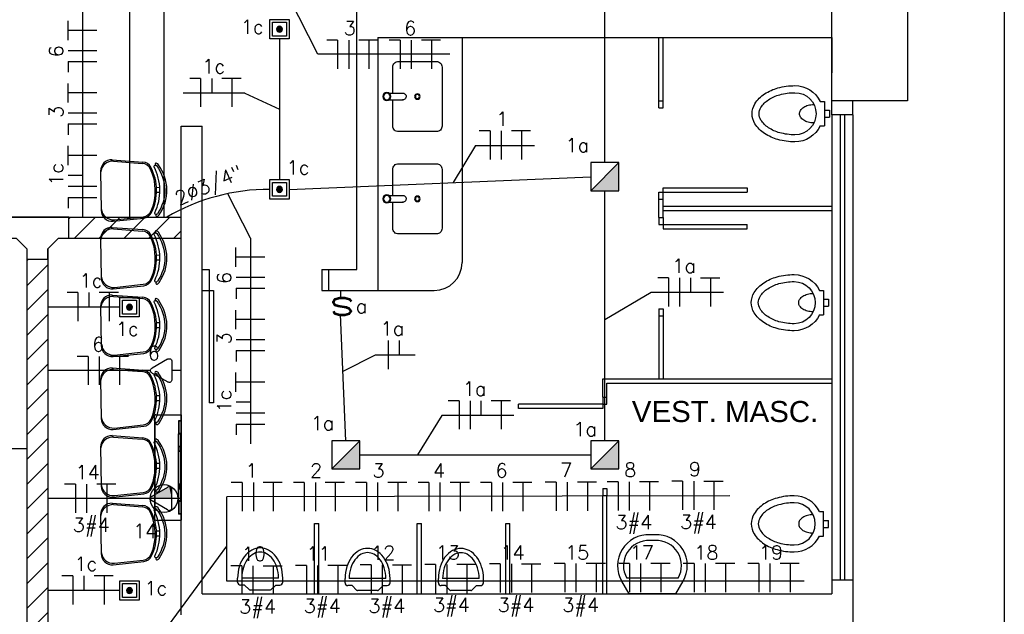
# Model space of a CAD drawing. Extents: x 86 to 137, y -215 to -185.6.
# Tile 16 of 20: x 118.9 to 125.9, y -204.5 to -200.3. Entities that reach past the tile are written whole.
import ezdxf
from ezdxf.enums import TextEntityAlignment as Align

# ---------------------------------------------------------------- set-up
doc = ezdxf.new("R2010")
doc.units = 0
doc.header["$MEASUREMENT"] = 0
doc.layers.get('0').update_dxf_attribs({"linetype": 'CONTINUOUS'})
for name, color, linetype in [('CIRCUITOS', 2, 'CONTINUOUS'), ('ELETROCALHA', 150, 'CONTINUOUS'), ('ILUMINACAO', 1, 'CONTINUOUS'), ('ILUMINAÇÃO TETO', 12, 'CONTINUOUS'), ('INTERRUPTORES', 1, 'CONTINUOUS'), ('LINHA', 40, 'CONTINUOUS'), ('paredes1', 8, 'CONTINUOUS'), ('textos1', 4, 'CONTINUOUS'), ('TOMADAS_ENERGIA', 1, 'CONTINUOUS'), ('TOMADAS_GERAIS', 1, 'CONTINUOUS'), ('TUB_ELETRICA', 5, 'CONTINUOUS')]:
    doc.layers.add(name, color=color, linetype=linetype)
doc.styles.add('ROMANS', font='romans')
doc.styles.add('Texto Cota', font='arial.ttf')
pattern_1 = [(45, (-1.2952, 10.9838), (-0.08838835, 0.08838835), [])]

# ---------------------------------------------------------------- blocks, each defined once
blk = doc.blocks.new('P80D')
at = {"layer": 'paredes1'}
for p, q in [((0, 0.85), (0, 0.9)), ((0, 0.85), (0.15, 0.85)), ((0.15, 0.85), (0.15, 0.9)), ((0.15, 0.08), (0.9494, 0.08)), ((0.15, 0), (0.15, 0.08)), ((0.9494, 0.08), (0.9494, 0.05)), ((0, 0.05), (0.15, 0.05)), ((0, 0), (0, 0.05)), ((0.15, 0.05), (0.9494, 0.05))]:
    blk.add_line(p, q, dxfattribs=at)
blk = doc.blocks.new('MICTORIO')
at = {"layer": 'paredes1'}
for p, q in [((-0.0554, 0.1604), (-0.0854, 0.1604)), ((-0.0354, 0.1104), (-0.0354, 0.1404)), ((-0.0854, 0.1304), (-0.0854, -0.1304)), ((-0.0029, 0.0779), (-0.0354, 0.1104)), ((0, 0.0709), (0, -0.0709)), ((-0.0029, -0.0779), (-0.0354, -0.1104)), ((-0.0354, -0.1104), (-0.0354, -0.1404)), ((-0.0554, -0.1604), (-0.0854, -0.1604))]:
    blk.add_line(p, q, dxfattribs=at)
for points in [[(-0.0854, 0.1604, 0.075167), (-0.17, 0.1476, 0.085589), (-0.2371, 0.1134, 0.106125), (-0.2848, 0.0588, 0.127243), (-0.3, 0, 0.127243), (-0.2848, -0.0588, 0.106125), (-0.2371, -0.1134, 0.085589), (-0.17, -0.1476, 0.075167), (-0.0854, -0.1604, 0.075167)], [(-0.0854, 0.1304, 0.075167), (-0.1611, 0.1189, 0.085589), (-0.2192, 0.0894, 0.106125), (-0.2586, 0.0443, 0.127243), (-0.27, 0, 0.127243), (-0.2586, -0.0443, 0.106125), (-0.2192, -0.0894, 0.085589), (-0.1611, -0.1189, 0.075167), (-0.0854, -0.1304, 0.075167)]]:
    blk.add_lwpolyline(points, format="xyb", dxfattribs=at)
for centre, radius, start, end in [((-0.0554, 0.1404), 0.02, 0, 90), ((-0.01, 0.0709), 0.01, 0, 45), ((-0.01, -0.0709), 0.01, 315, 0), ((-0.0554, -0.1404), 0.02, 270, 0)]:
    blk.add_arc(centre, radius, start, end, dxfattribs=at)
blk = doc.blocks.new('LAV')
at = {"layer": 'paredes1'}
for p, q in [((-0.1841, 0), (-0.2423, -0.1008)), ((-0.1841, 0), (0.1841, 0)), ((0.1841, 0), (0.2423, -0.1008)), ((-0.2026, -0.124), (0.2026, -0.124)), ((-0.0193, -0.4216), (0.0193, -0.4216)), ((-0.0193, -0.4676), (0.0193, -0.4676))]:
    blk.add_line(p, q, dxfattribs=at)
for centre, radius, start, end in [((-0.0314, -0.2238), 0.2441, 149.75857, 272.83641), ((-0.0314, -0.2238), 0.1981, 149.75857, 272.83641), ((0.0314, -0.2238), 0.2441, 267.16359, 30.24143), ((0.0314, -0.2238), 0.1981, 267.16359, 30.24143)]:
    blk.add_arc(centre, radius, start, end, dxfattribs=at)
blk = doc.blocks.new('BACIA')
at = {"layer": 'paredes1'}
for p, q in [((-0.025, -0.035), (-0.025, 0)), ((0.025, 0), (-0.025, 0)), ((0.025, -0.035), (0.025, 0)), ((0.0872, -0.035), (-0.0872, -0.035)), ((-0.0872, -0.065), (-0.0872, -0.035)), ((0.0872, -0.065), (0.0872, -0.035))]:
    blk.add_line(p, q, dxfattribs=at)
for points in [[(-0.0654, -0.11, 0.064559), (-0.0601, -0.151, 0.077436), (-0.0462, -0.1826, 0.107172), (-0.0233, -0.2058, 0.145191), (0, -0.2127, 0.145191), (0.0233, -0.2058, 0.107172), (0.0462, -0.1826, 0.077436), (0.0601, -0.151, 0.064559), (0.0654, -0.11, 0.064559)], [(-0.2, -0.245, 0.066402), (-0.1838, -0.3665, 0.078959), (-0.1414, -0.4607, 0.107161), (-0.0716, -0.5293, 0.141785), (0, -0.55, 0.141785), (0.0716, -0.5293, 0.107161), (0.1414, -0.4607, 0.078959), (0.1838, -0.3665, 0.066402), (0.2, -0.245, 0.066402)], [(-0.15, -0.245, 0.066402), (-0.1355, -0.3534, 0.078959), (-0.0996, -0.4332, 0.107161), (-0.0449, -0.487, 0.141785), (0, -0.5, 0.141785), (0.0449, -0.487, 0.107161), (0.0996, -0.4332, 0.078959), (0.1355, -0.3534, 0.066402), (0.15, -0.245, 0.066402)]]:
    blk.add_lwpolyline(points, format="xyb", dxfattribs=at)
for radius, start, end in [(0.2, 115.84193, 180), (0.2, 0, 64.15807), (0.15, 0, 180)]:
    blk.add_arc((0, -0.245), radius, start, end, dxfattribs=at)
blk = doc.blocks.new('v bjhbjhgjhjh')
for p, q in [((0.0161, 0.0238), (0.1162, 0.0238)), ((0.1375, -0.0002), (0.1375, 0.0005)), ((-0.0005, -0.0238), (0.0005, -0.0238)), ((0.0161, -0.0238), (0.1138, -0.0238)), ((0.1138, -0.0236), (0.1138, -0.0238))]:
    blk.add_line(p, q)
for radius in [0.0287, 0.0238]:
    blk.add_circle((0, 0), radius)
blk.add_arc((0.1138, 0.0001), 0.0238, 269.95218, 95.88981)
blk = doc.blocks.new('xvhgfjykilugkhjnftg')
at = {"layer": 'paredes1'}
blk.add_lwpolyline([(-0.175, -0.0239), (-0.175, -0.21, 0.414214), (-0.135, -0.25), (0.135, -0.25, 0.414214), (0.175, -0.21), (0.175, 0.21, 0.414214), (0.135, 0.25), (-0.135, 0.25, 0.414214), (-0.175, 0.21), (-0.175, 0.0236)], format="xyb", dxfattribs=at)
for radius in [0.0196, 0.0146]:
    blk.add_circle((0, 0), radius, dxfattribs=at)
blk.add_blockref('v bjhbjhgjhjh', (-0.2177, -0.0001), dxfattribs=at)
blk = doc.blocks.new('9e12KBtu')
at = {"layer": 'paredes1'}
for p, q in [((0.1937, 0.375), (0.0134, 0.375)), ((0.0134, -0.375), (0.0134, 0.375)), ((0.2034, 0.3322), (0.2034, 0.3653)), ((0.0134, 0.3322), (0.0324, 0.3322)), ((0.0154, 0.3302), (0.0304, 0.3302)), ((0.0154, 0.2415), (0.0154, 0.3302)), ((0.0304, 0.2415), (0.0304, 0.3302)), ((0.0324, 0.2395), (0.0324, 0.3322)), ((0.1981, 0.321), (0.1981, 0.3322)), ((0.1981, 0.3322), (0.2034, 0.3322)), ((0.1981, 0.3258), (0.2034, 0.3258)), ((0.1998, 0.321), (0.1981, 0.321)), ((0.1998, -0.322), (0.1998, 0.321)), ((0.2009, 0.332), (0.2009, 0.3322)), ((0.2009, 0.3258), (0.2009, 0.3322)), ((0.2012, 0.332), (0.2012, 0.3322)), ((0.2012, 0.3258), (0.2012, 0.3322)), ((0.2034, -0.3268), (0.2034, 0.3258)), ((0.0154, 0.2515), (0.0134, 0.2515)), ((0.0154, 0.2275), (0.0134, 0.2275)), ((0.0154, 0.2415), (0.0304, 0.2415)), ((0.0154, 0.2375), (0.0304, 0.2375)), ((0.0154, 0.2375), (0.0154, 0.1525)), ((0.0234, 0.2415), (0.0234, 0.2395)), ((0.0234, 0.2375), (0.0234, 0.2395)), ((0.0304, 0.2375), (0.0304, 0.1525)), ((0.0324, 0.2395), (0.0324, -0.2395)), ((0.0304, 0.1505), (0.0134, 0.1505)), ((0.0148, 0.1505), (0.0148, 0.1185)), ((0.0304, 0.1525), (0.0154, 0.1525)), ((0.02, 0.1505), (0.02, 0.1185)), ((0.0304, 0.1505), (0.0304, 0.1185)), ((0.0304, 0.1185), (0.0134, 0.1185)), ((0.0304, 0.1165), (0.0154, 0.1165)), ((0.0154, 0.1165), (0.0154, -0.1165)), ((0.0304, 0.1165), (0.0304, -0.2375)), ((0.0304, -0.1185), (0.0134, -0.1185)), ((0.0148, -0.1505), (0.0148, -0.1185)), ((0.0304, -0.1165), (0.0154, -0.1165)), ((0.02, -0.1505), (0.02, -0.1185)), ((0.0304, -0.1505), (0.0134, -0.1505)), ((0.0304, -0.1525), (0.0154, -0.1525)), ((0.0154, -0.1525), (0.0154, -0.2375)), ((0.0154, -0.2375), (0.0304, -0.2375)), ((0.0154, -0.2415), (0.0304, -0.2415)), ((0.0154, -0.3312), (0.0154, -0.2415)), ((0.0304, -0.3312), (0.0304, -0.2415)), ((0.0324, -0.3332), (0.0324, -0.2395)), ((0.0154, -0.3212), (0.0134, -0.3212)), ((0.0134, -0.3332), (0.0324, -0.3332)), ((0.0154, -0.3312), (0.0304, -0.3312)), ((0.0234, -0.3312), (0.0234, -0.3332)), ((0.1981, -0.322), (0.1981, -0.3332)), ((0.1998, -0.322), (0.1981, -0.322)), ((0.1981, -0.3268), (0.2034, -0.3268)), ((0.1981, -0.333), (0.1981, -0.3331)), ((0.1981, -0.3332), (0.2034, -0.3332)), ((0.2009, -0.3268), (0.2009, -0.3332)), ((0.2009, -0.333), (0.2009, -0.3332)), ((0.2012, -0.3268), (0.2012, -0.3332)), ((0.2012, -0.333), (0.2012, -0.3332)), ((0.2034, -0.3332), (0.2034, -0.3653)), ((0.1937, -0.375), (0.0134, -0.375))]:
    blk.add_line(p, q, dxfattribs=at)
for centre, start, end in [((0.1937, 0.3653), 0, 90), ((0.1937, -0.3653), 270, 0)]:
    blk.add_arc(centre, 0.00967, start, end, dxfattribs=at)
blk = doc.blocks.new('AREA')
at = {"style": 'Texto Cota'}
for tag, p in [('AREAS:COMODO', (0, 1.75)), ('AREAS:VALOR', (0, -1.25))]:
    blk.add_attdef(tag, text='', height=2, dxfattribs=at).set_placement(p, align=Align.MIDDLE_CENTER)
blk = doc.blocks.new('VBKBVNVBHJMGFVN')
h = blk.add_hatch(color=256)
h.dxf.hatch_style = 1
h.paths.add_polyline_path([(0.0484, 0.07, 1), (0.0916, 0.07, 1)])
for points in [[(0, 0), (0.14, 0), (0.14, 0.14), (0, 0.14)], [(0.02, 0.02), (0.12, 0.02), (0.12, 0.12), (0.02, 0.12)]]:
    blk.add_lwpolyline(points, close=True)
blk.add_circle((0.07, 0.07), 0.0216)
blk = doc.blocks.new('CVHVBNB')
h = blk.add_hatch(color=256)
h.dxf.hatch_style = 1
h.paths.add_polyline_path([(0.2, 0.2), (0, 0), (0.2, 0)])
blk.add_line((0.2, 0.2), (0, 0))
blk.add_lwpolyline([(0, 0), (0.2, 0), (0.2, 0.2), (0, 0.2)], close=True)
blk = doc.blocks.new('IRANT09')
at = {"linetype": 'Continuous'}
blk.add_line((0, 0.87), (0, 0), dxfattribs=at)
at = {"linetype": 'Continuous', "style": 'ROMANS', "width": 1.5}
blk.add_text('s', height=3, dxfattribs=at).set_placement((-1.81, 0.88))
at = {"linetype": 'Continuous', "style": 'ROMANS', "flags": 8}
blk.add_attdef('009', text='', height=1.6, dxfattribs=at).set_placement((2.7, 1.34), align=Align.MIDDLE_CENTER)
blk = doc.blocks.new('TEBAI01')
for p, q in [((-1.62, 1.95), (-0.35, 4.14)), ((0.35, 4.14), (1.63, 1.92)), ((-1.3, 1.32), (1.28, 1.32)), ((0, 0), (0, 1.32))]:
    blk.add_line(p, q)
for centre, start, end in [((0, 3.97), 26.0479, 153.9521), ((-1.3, 1.71), 143.1332, 270.777), ((1.3, 1.71), 267.1811, 32.5689)]:
    blk.add_arc(centre, 0.393, start, end)
at = {"style": 'ROMANS', "flags": 8}
for tag, p in [('020', (-5.03, 2.2)), ('001', (3.56, 2.23))]:
    blk.add_attdef(tag, text='', height=1.6, dxfattribs=at).set_placement(p, align=Align.MIDDLE_CENTER)
blk = doc.blocks.new('TE3MED06')
for p, q in [((0, 1.32), (0, 4.36)), ((-1.62, 1.95), (-0.35, 4.14)), ((0.35, 4.14), (1.63, 1.92)), ((-1.3, 1.32), (1.28, 1.32)), ((0, 0), (0, 1.32))]:
    blk.add_line(p, q)
blk.add_circle((-0.01, 2.44), 1.98)
for centre, start, end in [((0, 3.97), 26.0479, 153.9521), ((-1.3, 1.71), 143.1332, 270.777), ((1.3, 1.71), 267.1811, 32.5689)]:
    blk.add_arc(centre, 0.393, start, end)
at = {"linetype": 'Continuous'}
for points in [[(0, 4.36), (1.63, 1.92), (0.21, 4.3)], [(1.63, 1.92), (0, 4.36), (1.69, 1.72)], [(0, 1.32), (1.69, 1.72), (0, 4.36)], [(0.35, 4.14), (0.21, 4.3), (1.63, 1.92)], [(1.69, 1.72), (0, 1.32), (1.64, 1.52)], [(1.28, 1.32), (1.64, 1.52), (0, 1.32)], [(1.64, 1.52), (1.28, 1.32), (1.49, 1.37)]]:
    blk.add_solid(points, dxfattribs=at)
at = {"style": 'ROMANS', "flags": 8}
for tag, p in [('020', (-5.08, 2.06)), ('001', (3.71, 2.06))]:
    blk.add_attdef(tag, text='', height=1.6, dxfattribs=at).set_placement(p, align=Align.MIDDLE_CENTER)

msp = doc.modelspace()

# ---------------------------------------------------------------- hatches: boundary and pattern name
at = {"layer": 'ELETROCALHA'}
h = msp.add_hatch(dxfattribs=at)
h.set_pattern_fill('ANSI31', color=256, style=0)
h.set_pattern_definition(pattern_1)
h.paths.add_polyline_path([(120.0325, -201.8496), (120.0325, -201.6996), (119.2335, -201.6996), (119.2335, -201.8496)])
h = msp.add_hatch(dxfattribs=at)
h.set_pattern_fill('ANSI31', color=256, style=0)
h.set_pattern_definition(pattern_1)
h.paths.add_polyline_path([(119.0835, -201.9996), (118.9335, -201.9996), (118.9335, -206.2865), (119.0835, -206.2865)])

# ---------------------------------------------------------------- linework, layer by layer
at = {"layer": 'CIRCUITOS'}
for p, q in [((119.2273, -200.4394), (119.2273, -200.3028)), ((119.2273, -200.3682), (119.4329, -200.3682)), ((121.1459, -200.4392), (121.0689, -200.4392)), ((121.1459, -200.4392), (121.1459, -200.6429)), ((121.2247, -200.4392), (121.2247, -200.6429)), ((121.2977, -200.4373), (121.4342, -200.4373)), ((121.3688, -200.4373), (121.3688, -200.6429)), ((121.5905, -200.4392), (121.5136, -200.4392)), ((121.5905, -200.4392), (121.5905, -200.6429)), ((121.6694, -200.4392), (121.6694, -200.6429)), ((121.7423, -200.4373), (121.8789, -200.4373)), ((121.8135, -200.4373), (121.8135, -200.6429)), ((119.2293, -200.5123), (119.4329, -200.5123)), ((119.2293, -200.5911), (119.2293, -200.6681)), ((119.2293, -200.5911), (119.4329, -200.5911)), ((119.2273, -200.884), (119.2273, -200.7474)), ((120.1708, -200.7115), (120.0938, -200.7115)), ((120.1708, -200.7115), (120.1708, -200.9152)), ((120.2496, -200.7115), (120.2496, -200.816)), ((120.3225, -200.7096), (120.4591, -200.7096)), ((120.3937, -200.7096), (120.3937, -200.9152)), ((119.2273, -200.8128), (119.4329, -200.8128)), ((119.2293, -200.9569), (119.4329, -200.9569)), ((119.2293, -201.0358), (119.2293, -201.1127)), ((119.2293, -201.0358), (119.4329, -201.0358)), ((122.2312, -201.0852), (122.1543, -201.0852)), ((122.2312, -201.0852), (122.2312, -201.2889)), ((122.3101, -201.0852), (122.3101, -201.2889)), ((122.383, -201.0833), (122.5196, -201.0833)), ((122.4542, -201.0833), (122.4542, -201.2889)), ((119.2273, -201.3287), (119.2273, -201.1921)), ((119.2273, -201.2575), (119.4329, -201.2575)), ((119.2293, -201.4016), (119.3311, -201.4016)), ((119.2293, -201.4785), (119.4329, -201.4785)), ((119.2293, -201.5593), (119.2293, -201.6363)), ((119.2293, -201.5593), (119.4329, -201.5593)), ((120.4225, -202.0531), (120.4225, -201.9165)), ((120.4225, -201.9819), (120.628, -201.9819)), ((120.4244, -202.126), (120.628, -202.126)), ((123.501, -202.1323), (123.4241, -202.1323)), ((123.501, -202.1323), (123.501, -202.3359)), ((123.5799, -202.1323), (123.5799, -202.3359)), ((123.6568, -202.1323), (123.6568, -202.2368)), ((123.7298, -202.1304), (123.8663, -202.1304)), ((123.8009, -202.1304), (123.8009, -202.3359)), ((119.2974, -202.2362), (119.2204, -202.2362)), ((119.2974, -202.2362), (119.2974, -202.4399)), ((119.3763, -202.2362), (119.3763, -202.3407)), ((119.4492, -202.2343), (119.5858, -202.2343)), ((119.5204, -202.2343), (119.5204, -202.4399)), ((120.4244, -202.2049), (120.4244, -202.2818)), ((120.4244, -202.2049), (120.628, -202.2049)), ((120.4225, -202.4977), (120.4225, -202.3611)), ((120.4225, -202.4266), (120.628, -202.4266)), ((120.4244, -202.5707), (120.628, -202.5707)), ((121.5049, -202.5778), (121.5049, -202.7814)), ((121.5838, -202.5778), (121.5838, -202.6822)), ((120.4244, -202.6495), (120.4244, -202.7265)), ((120.4244, -202.6495), (120.628, -202.6495)), ((119.3702, -202.6907), (119.2932, -202.6907)), ((119.3702, -202.6907), (119.3702, -202.8944)), ((119.449, -202.6907), (119.449, -202.8944)), ((119.5219, -202.6888), (119.6585, -202.6888)), ((119.5931, -202.6888), (119.5931, -202.8944)), ((120.4225, -202.9424), (120.4225, -202.8058)), ((120.4225, -202.8712), (120.628, -202.8712)), ((122.0101, -203.0064), (121.9332, -203.0064)), ((122.0101, -203.0064), (122.0101, -203.2101)), ((122.089, -203.0064), (122.089, -203.2101)), ((122.1659, -203.0064), (122.1659, -203.1109)), ((122.2389, -203.0045), (122.3754, -203.0045)), ((122.31, -203.0045), (122.31, -203.2101)), ((120.4244, -203.0153), (120.5262, -203.0153)), ((120.4244, -203.0923), (120.628, -203.0923)), ((120.4244, -203.173), (120.4244, -203.25)), ((120.4244, -203.173), (120.628, -203.173)), ((119.2795, -203.6013), (119.2026, -203.6013)), ((119.2795, -203.6013), (119.2795, -203.8049)), ((119.3584, -203.6013), (119.3584, -203.8049)), ((119.4313, -203.5993), (119.5679, -203.5993)), ((119.5025, -203.5993), (119.5025, -203.8049)), ((120.4662, -203.5891), (120.3892, -203.5891)), ((120.4662, -203.5891), (120.4662, -203.7928)), ((120.547, -203.5891), (120.547, -203.7928)), ((120.6154, -203.5872), (120.752, -203.5872)), ((120.6866, -203.5872), (120.6866, -203.7928)), ((120.9083, -203.5891), (120.8313, -203.5891)), ((120.9083, -203.5891), (120.9083, -203.7928)), ((120.9891, -203.5891), (120.9891, -203.7928)), ((121.0582, -203.5872), (121.1947, -203.5872)), ((121.1293, -203.5872), (121.1293, -203.7928)), ((121.351, -203.5891), (121.2741, -203.5891)), ((121.351, -203.5891), (121.351, -203.7928)), ((121.4299, -203.5891), (121.4299, -203.7928)), ((121.5028, -203.5872), (121.6394, -203.5872)), ((121.574, -203.5872), (121.574, -203.7928)), ((121.7957, -203.5891), (121.7187, -203.5891)), ((121.7957, -203.5891), (121.7957, -203.7928)), ((121.8745, -203.5891), (121.8745, -203.7928)), ((121.9475, -203.5872), (122.084, -203.5872)), ((122.0186, -203.5872), (122.0186, -203.7928)), ((122.2403, -203.5891), (122.1634, -203.5891)), ((122.2403, -203.5891), (122.2403, -203.7928)), ((122.3192, -203.5891), (122.3192, -203.7928)), ((122.3921, -203.5872), (122.5287, -203.5872)), ((122.4633, -203.5872), (122.4633, -203.7928)), ((122.7003, -203.5855), (122.6233, -203.5855)), ((122.7003, -203.5855), (122.7003, -203.7892)), ((122.7792, -203.5855), (122.7792, -203.7892)), ((122.8521, -203.5836), (122.9887, -203.5836)), ((122.9233, -203.5836), (122.9233, -203.7892)), ((123.1416, -203.5836), (123.0647, -203.5836)), ((123.1416, -203.5836), (123.1416, -203.7872)), ((123.2205, -203.5836), (123.2205, -203.7872)), ((123.2934, -203.5817), (123.43, -203.5817)), ((123.3646, -203.5817), (123.3646, -203.7872)), ((123.6016, -203.58), (123.5246, -203.58)), ((123.6016, -203.58), (123.6016, -203.7836)), ((123.6804, -203.58), (123.6804, -203.7836)), ((123.7534, -203.5781), (123.8899, -203.5781)), ((123.8245, -203.5781), (123.8245, -203.7836)), ((120.4636, -204.183), (120.3867, -204.183)), ((120.4636, -204.183), (120.4636, -204.3867)), ((120.5425, -204.183), (120.5425, -204.3867)), ((120.6154, -204.1811), (120.752, -204.1811)), ((120.6866, -204.1811), (120.6866, -204.3867)), ((120.9236, -204.1794), (120.8467, -204.1794)), ((120.9236, -204.1794), (120.9236, -204.3831)), ((121.0025, -204.1794), (121.0025, -204.3831)), ((121.0754, -204.1775), (121.212, -204.1775)), ((121.1466, -204.1775), (121.1466, -204.3831)), ((121.3836, -204.1758), (121.3066, -204.1758)), ((121.3836, -204.1758), (121.3836, -204.3795)), ((121.4624, -204.1758), (121.4624, -204.3795)), ((121.5354, -204.1739), (121.6719, -204.1739)), ((121.6065, -204.1739), (121.6065, -204.3795)), ((121.8435, -204.1722), (121.7666, -204.1722)), ((121.8435, -204.1722), (121.8435, -204.3759)), ((121.9224, -204.1722), (121.9224, -204.3759)), ((121.9953, -204.1703), (122.1319, -204.1703)), ((122.0665, -204.1703), (122.0665, -204.3759)), ((122.3035, -204.1686), (122.2265, -204.1686)), ((122.3035, -204.1686), (122.3035, -204.3723)), ((122.3824, -204.1686), (122.3824, -204.3723)), ((122.4553, -204.1667), (122.5919, -204.1667)), ((122.5265, -204.1667), (122.5265, -204.3723)), ((122.7634, -204.165), (122.6865, -204.165)), ((122.7634, -204.165), (122.7634, -204.3687)), ((122.8423, -204.165), (122.8423, -204.3687)), ((122.9152, -204.1631), (123.0518, -204.1631)), ((122.9864, -204.1631), (122.9864, -204.3687)), ((123.2234, -204.165), (123.1465, -204.165)), ((123.2234, -204.165), (123.2234, -204.3687)), ((123.3023, -204.165), (123.3023, -204.3687)), ((123.3752, -204.1631), (123.5118, -204.1631)), ((123.4464, -204.1631), (123.4464, -204.3687)), ((123.6834, -204.165), (123.6064, -204.165)), ((123.6834, -204.165), (123.6834, -204.3687)), ((123.7622, -204.165), (123.7622, -204.3687)), ((123.8352, -204.1631), (123.9718, -204.1631)), ((123.9063, -204.1631), (123.9063, -204.3687)), ((124.1433, -204.165), (124.0664, -204.165)), ((124.1433, -204.165), (124.1433, -204.3687)), ((124.2222, -204.165), (124.2222, -204.3687)), ((124.2951, -204.1631), (124.4317, -204.1631)), ((124.3663, -204.1631), (124.3663, -204.3687)), ((119.2605, -204.2535), (119.1836, -204.2535)), ((119.2605, -204.2535), (119.2605, -204.4571)), ((119.3394, -204.2535), (119.3394, -204.3579)), ((119.4123, -204.2516), (119.5489, -204.2516)), ((119.4835, -204.2516), (119.4835, -204.4571))]:
    msp.add_line(p, q, dxfattribs=at)
at = {"layer": 'ELETROCALHA'}
for p, q in [((120.0325, -201.8496), (120.0325, -201.6996)), ((119.1585, -201.8496), (120.0325, -201.8496)), ((119.0835, -201.9246), (119.0835, -206.2865))]:
    msp.add_line(p, q, dxfattribs=at)
for points in [[(102.7525, -201.6996), (119.0835, -201.6996), (120.0325, -201.6996)], [(118.9335, -201.9996), (119.0835, -201.9996), (119.0835, -201.9246), (119.1585, -201.8496), (119.2335, -201.8496), (119.2335, -201.6996), (118.7835, -201.6996), (118.7835, -201.8496), (118.8585, -201.8496), (118.9335, -201.9246), (118.9335, -201.9996)], [(118.9335, -201.9246), (118.9335, -206.2865)]]:
    msp.add_lwpolyline(points, dxfattribs=at)
at = {"layer": 'LINHA'}
for p, q in [((119.3301, -199.8058), (119.3301, -201.6996)), ((121.0056, -200.5401), (120.8034, -200.1411)), ((121.9458, -200.5401), (121.0056, -200.5401)), ((120.4849, -200.816), (120.0476, -200.816)), ((120.4849, -200.816), (120.7325, -200.9316)), ((122.1266, -201.1897), (121.9689, -201.4526)), ((122.1266, -201.1897), (122.5467, -201.1897)), ((120.5253, -201.8496), (120.3635, -201.5326)), ((120.5253, -201.8496), (120.5253, -203.3133)), ((123.3779, -202.2368), (123.0475, -202.4317)), ((123.8921, -202.2368), (123.3779, -202.2368)), ((121.4132, -202.6822), (121.1834, -202.7976)), ((121.6986, -202.6822), (121.4132, -202.6822)), ((121.887, -203.1109), (121.7155, -203.3916)), ((122.4012, -203.1109), (121.887, -203.1109)), ((123.9365, -203.6845), (120.3587, -203.69)), ((120.3587, -204.2911), (120.3587, -203.69)), ((119.101, -205.7473), (120.3587, -204.0414)), ((124.4671, -204.2911), (120.3587, -204.2911))]:
    msp.add_line(p, q, dxfattribs=at)
at = {"layer": 'paredes1'}
for p, q in [((121.2825, -202.0716), (121.2825, -198.6516)), ((121.4325, -200.4216), (124.6625, -200.4216)), ((121.4325, -200.4216), (121.4325, -202.2216)), ((122.0325, -200.4216), (122.0325, -202.0216)), ((123.4325, -200.8716), (123.4325, -200.4216)), ((123.4625, -200.8716), (123.4625, -200.4216)), ((124.6625, -200.4216), (124.6625, -200.6716)), ((123.4325, -200.9216), (123.4325, -200.8716)), ((123.4325, -200.8716), (123.4625, -200.8716)), ((123.4625, -200.9216), (123.4625, -200.8716)), ((124.6625, -200.9716), (124.6625, -200.8716)), ((124.8125, -200.9716), (124.8125, -200.8716)), ((123.4325, -200.9216), (123.4625, -200.9216)), ((124.6625, -200.9716), (124.6625, -204.3816)), ((124.8125, -200.9716), (124.6625, -200.9716)), ((124.8125, -200.9716), (124.8125, -204.6316)), ((120.0325, -204.5316), (120.0325, -201.0516)), ((120.0325, -201.0516), (120.1825, -201.0516)), ((120.0325, -204.5316), (120.0325, -201.0516)), ((120.1825, -204.3816), (120.1825, -201.0516)), ((123.4325, -201.5216), (123.4625, -201.5216)), ((123.4325, -201.5716), (123.4325, -201.5216)), ((123.4625, -201.4916), (124.0618, -201.4916)), ((123.4625, -201.5716), (123.4625, -201.4916)), ((123.4625, -201.5216), (124.0618, -201.5216)), ((124.0618, -201.4916), (124.0618, -201.5216)), ((123.4325, -201.5716), (123.4625, -201.5716)), ((123.4325, -201.7016), (123.4325, -201.5716)), ((123.4625, -201.7016), (123.4625, -201.5716)), ((123.4625, -201.6216), (124.6625, -201.6216)), ((123.4625, -201.6516), (124.6625, -201.6516)), ((123.4325, -201.7016), (123.4325, -201.7516)), ((123.4325, -201.7016), (123.4625, -201.7016)), ((123.4625, -201.7016), (123.4625, -201.7816)), ((123.4325, -201.7516), (123.4625, -201.7516)), ((123.4625, -201.7516), (124.0618, -201.7516)), ((123.4625, -201.7816), (124.0618, -201.7816)), ((124.0618, -201.7816), (124.0618, -201.7516)), ((121.0825, -202.2216), (121.0825, -202.0716)), ((121.0825, -202.0716), (121.2825, -202.0716)), ((121.0825, -202.2216), (121.4325, -202.2216)), ((121.4325, -202.2216), (121.8325, -202.2216)), ((123.4325, -202.3516), (123.4325, -202.4016)), ((123.4325, -202.3516), (123.4625, -202.3516)), ((123.4625, -202.3516), (123.4625, -202.4016)), ((123.4325, -202.4016), (123.4625, -202.4016)), ((123.4325, -202.4016), (123.4325, -202.8516)), ((123.4625, -202.4016), (123.4625, -202.8516)), ((123.0325, -202.8516), (124.6625, -202.8516)), ((123.0325, -202.9816), (123.0325, -202.8516)), ((123.0625, -202.8816), (124.6625, -202.8816)), ((123.0625, -202.9816), (123.0625, -202.8816)), ((123.0325, -202.9816), (123.0325, -203.0616)), ((123.0325, -202.9816), (123.0325, -203.0316)), ((123.0325, -202.9816), (123.0625, -202.9816)), ((123.0625, -203.0316), (123.0625, -202.9816)), ((123.0325, -203.0316), (122.4333, -203.0316)), ((122.4333, -203.0616), (122.4333, -203.0316)), ((123.0325, -203.0616), (122.4333, -203.0616)), ((123.0325, -203.0316), (123.0625, -203.0316)), ((123.0325, -203.6316), (123.0325, -203.6816)), ((123.0325, -203.6316), (123.0625, -203.6316)), ((123.0625, -203.6316), (123.0625, -203.6816)), ((123.0325, -203.6816), (123.0625, -203.6816)), ((123.0325, -204.3816), (123.0325, -203.6816)), ((123.0625, -204.3816), (123.0625, -203.6816)), ((120.9825, -203.8816), (121.0125, -203.8816)), ((120.9825, -204.3816), (120.9825, -203.8816)), ((121.0125, -204.3816), (121.0125, -203.8816)), ((121.7125, -203.8816), (121.7425, -203.8816)), ((121.7125, -204.3816), (121.7125, -203.8816)), ((121.7425, -204.3816), (121.7425, -203.8816)), ((122.3425, -203.8816), (122.3725, -203.8816)), ((122.3425, -204.3816), (122.3425, -203.8816)), ((122.3725, -204.3816), (122.3725, -203.8816)), ((124.6625, -204.2816), (124.8125, -204.2816)), ((120.1825, -204.3816), (124.6625, -204.3816))]:
    msp.add_line(p, q, dxfattribs=at)
at = {"layer": 'paredes1', "ltscale": 10}
for p, q in [((124.7225, -200.9716), (124.7225, -204.2816)), ((124.7525, -200.9716), (124.7525, -204.2816))]:
    msp.add_line(p, q, dxfattribs=at)
at = {"layer": 'paredes1', "linetype": 'ByBlock'}
for p, q in [((119.541, -201.2908), (119.76, -201.3069)), ((119.5512, -201.3011), (119.7561, -201.3168)), ((119.4587, -201.372), (119.4631, -201.6505)), ((119.8566, -201.4875), (119.8801, -201.4872)), ((119.8572, -201.5225), (119.8807, -201.5222)), ((119.5479, -201.7291), (119.7663, -201.7061)), ((119.5577, -201.7185), (119.7621, -201.6963)), ((119.541, -201.7723), (119.76, -201.7884)), ((119.5512, -201.7826), (119.7561, -201.7983)), ((119.4587, -201.8535), (119.4631, -202.132)), ((119.8566, -201.969), (119.8801, -201.9687)), ((119.8572, -202.004), (119.8807, -202.0037)), ((119.5479, -202.2106), (119.7663, -202.1876)), ((119.5577, -202.2), (119.7621, -202.1778)), ((119.541, -202.2538), (119.76, -202.2699)), ((119.5512, -202.2641), (119.7561, -202.2798)), ((119.4587, -202.335), (119.4631, -202.6135)), ((119.8566, -202.4505), (119.8801, -202.4502)), ((119.8572, -202.4855), (119.8807, -202.4852)), ((119.5479, -202.6921), (119.7663, -202.6691)), ((119.5577, -202.6815), (119.7621, -202.6593)), ((119.5409, -202.773), (119.7599, -202.7892)), ((119.5511, -202.7833), (119.756, -202.7991)), ((119.4586, -202.8542), (119.463, -203.1328)), ((119.8565, -202.9698), (119.88, -202.9694)), ((119.8571, -203.0048), (119.8806, -203.0044)), ((119.5478, -203.2114), (119.7662, -203.1884)), ((119.5576, -203.2008), (119.762, -203.1786)), ((119.5409, -203.2545), (119.7599, -203.2707)), ((119.5511, -203.2648), (119.756, -203.2806)), ((119.4586, -203.3357), (119.463, -203.6143)), ((119.8565, -203.4513), (119.88, -203.4509)), ((119.8571, -203.4863), (119.8806, -203.4859)), ((119.5478, -203.6929), (119.7662, -203.6699)), ((119.5576, -203.6823), (119.762, -203.6601)), ((119.5409, -203.736), (119.7599, -203.7522)), ((119.5511, -203.7463), (119.756, -203.7621)), ((119.4586, -203.8173), (119.463, -204.0958)), ((119.8565, -203.9328), (119.88, -203.9324)), ((119.8571, -203.9678), (119.8806, -203.9674)), ((119.5478, -204.1744), (119.7662, -204.1514)), ((119.5576, -204.1638), (119.762, -204.1416))]:
    msp.add_line(p, q, dxfattribs=at)
at = {"layer": 'paredes1'}
msp.add_lwpolyline([(99.8042, -188.8603), (125.8908, -188.8603), (125.8908, -210.579), (99.8042, -210.579)], close=True, dxfattribs=at)
at = {"layer": 'paredes1', "linetype": 'ByBlock'}
msp.add_lwpolyline([(124.6625, -199.8216), (125.2025, -199.8216), (125.2025, -200.8716), (124.6625, -200.8716)], close=True, dxfattribs=at)
for points in [[(119.8446, -201.6683, 0.237888), (119.8395, -201.3422, -0.605717), (119.8534, -201.3313, -0.122717), (119.8582, -201.335, -0.323529), (119.8635, -201.6749, -0.122717), (119.8589, -201.6788, -0.605717)], [(119.8446, -202.1498, 0.237888), (119.8395, -201.8237, -0.605717), (119.8534, -201.8128, -0.122717), (119.8582, -201.8165, -0.323529), (119.8635, -202.1565, -0.122717), (119.8589, -202.1603, -0.605717)], [(119.8446, -202.6313, 0.237888), (119.8395, -202.3052, -0.605717), (119.8534, -202.2943, -0.122717), (119.8582, -202.298, -0.323529), (119.8635, -202.638, -0.122717), (119.8589, -202.6418, -0.605717)], [(119.8445, -203.1506, 0.237888), (119.8394, -202.8245, -0.605717), (119.8533, -202.8135, -0.122717), (119.8581, -202.8173, -0.323529), (119.8634, -203.1572, -0.122717), (119.8588, -203.1611, -0.605717)], [(119.8445, -203.6321, 0.237888), (119.8394, -203.306, -0.605717), (119.8533, -203.295, -0.122717), (119.8581, -203.2988, -0.323529), (119.8634, -203.6387, -0.122717), (119.8588, -203.6426, -0.605717)], [(119.8445, -204.1136, 0.237888), (119.8394, -203.7875, -0.605717), (119.8533, -203.7765, -0.122717), (119.8581, -203.7803, -0.323529), (119.8634, -204.1202, -0.122717), (119.8588, -204.1241, -0.605717)]]:
    msp.add_lwpolyline(points, format="xyb", close=True, dxfattribs=at)
for centre, radius, start, end in [((119.5387, -201.3707), 0.08, 88.33056, 180.8998), ((119.5475, -201.3897), 0.0887, 87.64757, 175.30731), ((119.7507, -201.3866), 0.07, 25.16372, 85.59991), ((119.7548, -201.3767), 0.07, 27.2951, 85.77855), ((119.8541, -201.3232), 0.00782, 45.57426, 241.08892), ((119.8483, -201.3426), 0.0275, 37.44267, 65.75434), ((119.4863, -201.5109), 0.3622, 336.63589, 25.16372), ((119.4952, -201.5107), 0.3622, 334.50451, 27.2951), ((119.8483, -201.3426), 0.0125, 37.7697, 65.75434), ((119.6256, -201.5087), 0.3052, 325.02359, 36.77601), ((119.5431, -201.6493), 0.08, 180.8998, 273.46904), ((119.5513, -201.63), 0.0887, 186.49229, 274.15203), ((119.7545, -201.6267), 0.07, 276.1997, 336.63589), ((119.7589, -201.6365), 0.07, 276.02105, 334.50451), ((119.8598, -201.6869), 0.00782, 120.71068, 316.22534), ((119.8534, -201.6676), 0.0275, 296.04526, 324.35693), ((119.5387, -201.8522), 0.08, 88.33056, 180.8998), ((119.5475, -201.8712), 0.0887, 87.64757, 175.30731), ((119.7507, -201.8681), 0.07, 25.16372, 85.59991), ((119.7548, -201.8582), 0.07, 27.2951, 85.77855), ((119.8541, -201.8047), 0.00782, 45.57426, 241.08892), ((119.8483, -201.8242), 0.0125, 37.7697, 65.75434), ((119.8483, -201.8242), 0.0275, 37.44267, 65.75434), ((119.6256, -201.9902), 0.3052, 325.02359, 36.77601), ((119.4863, -201.9924), 0.3622, 336.63589, 25.16372), ((119.4952, -201.9922), 0.3622, 334.50451, 27.2951), ((119.5431, -202.1308), 0.08, 180.8998, 273.46904), ((119.5513, -202.1115), 0.0887, 186.49229, 274.15203), ((119.7545, -202.1082), 0.07, 276.1997, 336.63589), ((119.7589, -202.118), 0.07, 276.02105, 334.50451), ((119.8598, -202.1684), 0.00782, 120.71068, 316.22534), ((119.8534, -202.1491), 0.0275, 296.04526, 324.35693), ((119.5387, -202.3337), 0.08, 88.33056, 180.8998), ((119.5475, -202.3527), 0.0887, 87.64757, 175.30731), ((119.7507, -202.3496), 0.07, 25.16372, 85.59991), ((119.7548, -202.3397), 0.07, 27.2951, 85.77855), ((119.8541, -202.2862), 0.00782, 45.57426, 241.08892), ((119.8483, -202.3057), 0.0125, 37.7697, 65.75434), ((119.8483, -202.3057), 0.0275, 37.44267, 65.75434), ((119.6256, -202.4717), 0.3052, 325.02359, 36.77601), ((119.4863, -202.4739), 0.3622, 336.63589, 25.16372), ((119.4952, -202.4737), 0.3622, 334.50451, 27.2951), ((119.5431, -202.6123), 0.08, 180.8998, 273.46904), ((119.5513, -202.593), 0.0887, 186.49229, 274.15203), ((119.7545, -202.5897), 0.07, 276.1997, 336.63589), ((119.7589, -202.5995), 0.07, 276.02105, 334.50451), ((119.8598, -202.6499), 0.00782, 120.71068, 316.22534), ((119.8534, -202.6306), 0.0275, 296.04526, 324.35693), ((119.5386, -202.853), 0.08, 88.33056, 180.8998), ((119.5474, -202.872), 0.0887, 87.64757, 175.30731), ((119.7547, -202.859), 0.07, 27.2951, 85.77855), ((119.7506, -202.8689), 0.07, 25.16372, 85.59991), ((119.4862, -202.9931), 0.3622, 336.63589, 25.16372), ((119.4951, -202.993), 0.3622, 334.50451, 27.2951), ((119.854, -202.8054), 0.00782, 45.57426, 241.08892), ((119.8482, -202.8249), 0.0125, 37.7697, 65.75434), ((119.8482, -202.8249), 0.0275, 37.44267, 65.75434), ((119.6255, -202.9909), 0.3052, 325.02359, 36.77601), ((119.543, -203.1315), 0.08, 180.8998, 273.46904), ((119.5512, -203.1123), 0.0887, 186.49229, 274.15203), ((119.7544, -203.109), 0.07, 276.1997, 336.63589), ((119.7588, -203.1187), 0.07, 276.02105, 334.50451), ((119.8597, -203.1692), 0.00782, 120.71068, 316.22534), ((119.8533, -203.1499), 0.0275, 296.04526, 324.35693), ((119.5386, -203.3345), 0.08, 88.33056, 180.8998), ((119.5474, -203.3535), 0.0887, 87.64757, 175.30731), ((119.7506, -203.3504), 0.07, 25.16372, 85.59991), ((119.7547, -203.3405), 0.07, 27.2951, 85.77855), ((119.854, -203.2869), 0.00782, 45.57426, 241.08892), ((119.8482, -203.3064), 0.0275, 37.44267, 65.75434), ((119.4862, -203.4746), 0.3622, 336.63589, 25.16372), ((119.4951, -203.4745), 0.3622, 334.50451, 27.2951), ((119.8482, -203.3064), 0.0125, 37.7697, 65.75434), ((119.6255, -203.4724), 0.3052, 325.02359, 36.77601), ((119.543, -203.613), 0.08, 180.8998, 273.46904), ((119.5512, -203.5938), 0.0887, 186.49229, 274.15203), ((119.7544, -203.5905), 0.07, 276.1997, 336.63589), ((119.7588, -203.6002), 0.07, 276.02105, 334.50451), ((119.8597, -203.6507), 0.00782, 120.71068, 316.22534), ((119.8533, -203.6314), 0.0275, 296.04526, 324.35693), ((119.5386, -203.816), 0.08, 88.33056, 180.8998), ((119.5474, -203.835), 0.0887, 87.64757, 175.30731), ((119.7506, -203.8319), 0.07, 25.16372, 85.59991), ((119.7547, -203.822), 0.07, 27.2951, 85.77855), ((119.854, -203.7684), 0.00782, 45.57426, 241.08892), ((119.8482, -203.7879), 0.0125, 37.7697, 65.75434), ((119.8482, -203.7879), 0.0275, 37.44267, 65.75434), ((119.6255, -203.9539), 0.3052, 325.02359, 36.77601), ((119.4862, -203.9561), 0.3622, 336.63589, 25.16372), ((119.4951, -203.956), 0.3622, 334.50451, 27.2951), ((119.543, -204.0945), 0.08, 180.8998, 273.46904), ((119.5512, -204.0753), 0.0887, 186.49229, 274.15203), ((119.7544, -204.072), 0.07, 276.1997, 336.63589), ((119.7588, -204.0817), 0.07, 276.02105, 334.50451), ((119.8597, -204.1322), 0.00782, 120.71068, 316.22534), ((119.8533, -204.1129), 0.0275, 296.04526, 324.35693)]:
    msp.add_arc(centre, radius, start, end, dxfattribs=at)
at = {"layer": 'paredes1'}
msp.add_arc((121.8325, -202.0216), 0.2, 270, 0, dxfattribs=at)
at = {"layer": 'TUB_ELETRICA'}
for p, q in [((119.9095, -197.9931), (119.9095, -201.6996)), ((119.6646, -198.3672), (119.6646, -201.6996)), ((123.0475, -201.3116), (123.0475, -199.4116)), ((120.7325, -200.4309), (120.7325, -201.4323)), ((120.8018, -201.5016), (122.9475, -201.4116)), ((123.0475, -203.2916), (123.0475, -201.5116)), ((119.5953, -202.3407), (119.0835, -202.3407)), ((121.2037, -203.2916), (121.1668, -202.3923)), ((119.8145, -202.7916), (119.0835, -202.7916)), ((118.8238, -203.3474), (118.9335, -203.3474)), ((121.3037, -203.3916), (122.9475, -203.3916)), ((119.8115, -203.7031), (119.0835, -203.7031)), ((119.5953, -204.3579), (119.0835, -204.3579))]:
    msp.add_line(p, q, dxfattribs=at)
msp.add_arc((120.662, -202.9552), 1.4537, 89.94988, 120.25506, dxfattribs=at)

# ---------------------------------------------------------------- block references
at = {"layer": 'ILUMINAÇÃO TETO', "xscale": -0.9900000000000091, "yscale": 0.9900000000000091, "zscale": 0.9900000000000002}
for p in [(120.8018, -200.4309), (120.8018, -201.5709), (119.7339, -202.41), (119.7339, -204.4272)]:
    msp.add_blockref('VBKBVNVBHJMGFVN', p, dxfattribs=at)
at = {"layer": 'ILUMINAÇÃO TETO'}
for p in [(122.9475, -201.5116), (121.1037, -203.4916), (122.9475, -203.4916)]:
    msp.add_blockref('CVHVBNB', p, dxfattribs=at)
at = {"layer": 'INTERRUPTORES'}
ref = msp.add_blockref('IRANT09', (121.1689, -202.2216), dxfattribs=dict(at, xscale=0.0600000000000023, yscale=0.0600000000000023, zscale=0.0600000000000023, rotation=180))
ref.add_attrib('009', 'a', dxfattribs={"layer": '0', "linetype": 'Continuous', "height": 0.1, "style": 'ROMANS', "flags": 8}).set_placement((121.315, -202.3324), align=Align.MIDDLE_CENTER)
at = {"layer": 'paredes1', "xscale": -1}
for name, p, rotation in [('xvhgfjykilugkhjnftg', (121.7139, -200.8409), 180), ('BACIA', (124.6457, -200.9633), 270), ('xvhgfjykilugkhjnftg', (121.7139, -201.5691), 180), ('BACIA', (124.6401, -202.3083), 270)]:
    msp.add_blockref(name, p, dxfattribs=dict(at, rotation=rotation))
at = {"layer": 'paredes1'}
for name, p, rotation in [('P80D', (120.1825, -202.0716), 270), ('9e12KBtu', (120.0459, -203.4822), 180), ('BACIA', (124.6401, -203.883), 270), ('MICTORIO', (120.5947, -204.3541), 270), ('MICTORIO', (121.359, -204.3577), 270), ('MICTORIO', (122.0235, -204.3584), 270)]:
    msp.add_blockref(name, p, dxfattribs=dict(at, rotation=rotation))
at = {"layer": 'paredes1', "extrusion": (0, 0, -1), "xscale": -0.9, "yscale": 0.9, "zscale": -0.9, "rotation": 180}
msp.add_blockref('LAV', (-123.3869, -204.3816), dxfattribs=at)
at = {"layer": 'textos1', "linetype": 'Continuous', "lineweight": -3}
ref = msp.add_blockref('AREA', (123.9035, -203.1883), dxfattribs=dict(at, xscale=0.05999999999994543, yscale=0.05999999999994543, zscale=0.05999999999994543))
ref.add_attrib('AREAS:COMODO', 'VEST. MASC.', dxfattribs={"layer": '0', "height": 0.15, "style": 'Texto Cota'}).set_placement((123.9035, -203.0833), align=Align.MIDDLE_CENTER)
at = {"layer": 'TOMADAS_ENERGIA'}
ref = msp.add_blockref('TEBAI01', (120.0325, -202.7916), dxfattribs=dict(at, xscale=-0.0500000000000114, yscale=0.0500000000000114, zscale=0.05, rotation=90))
ref.add_attrib('001', '6', dxfattribs={"layer": '0', "height": 0.1, "style": 'ROMANS', "flags": 8}).set_placement((119.8373, -202.6682), align=Align.MIDDLE_CENTER)
at = {"layer": 'TOMADAS_GERAIS'}
ref = msp.add_blockref('TE3MED06', (120.0325, -203.7024), dxfattribs=dict(at, xscale=0.0499999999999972, yscale=0.0499999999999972, zscale=0.0499999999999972, rotation=90.00000000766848))
ref.add_attrib('001', '14', dxfattribs={"layer": '0', "height": 0.1, "style": 'ROMANS', "flags": 8}).set_placement((119.7763, -203.9339), align=Align.MIDDLE_CENTER)

# ---------------------------------------------------------------- texts
at = {"layer": 'CIRCUITOS', "style": 'ROMANS'}
for s, p in [('3', (121.2323, -200.4034)), ('6', (121.6628, -200.4034)), ('1c', (120.2642, -200.6758)), ('1', (122.3184, -201.0494)), ('1a', (123.6119, -202.0965)), ('1c', (119.3909, -202.2004)), ('1a', (121.5356, -202.542)), ('6', (119.4424, -202.6549)), ('1a', (122.121, -202.9707)), ('14', (119.3667, -203.5655)), ('1', (120.5335, -203.5533)), ('2', (120.9928, -203.5533)), ('3', (121.4375, -203.5533)), ('4', (121.868, -203.5533)), ('6', (122.3126, -203.5533)), ('7', (122.7726, -203.5497)), ('8', (123.2288, -203.5478)), ('9', (123.6888, -203.5442)), ('3#4', (119.3923, -203.9391)), ('3#4', (123.2544, -203.9214)), ('3#4', (123.7144, -203.9178)), ('10', (120.5508, -204.1472)), ('11', (121.0108, -204.1436)), ('12', (121.4708, -204.14)), ('13', (121.9307, -204.1364)), ('14', (122.3907, -204.1364)), ('15', (122.8506, -204.1364)), ('17', (123.3106, -204.1364)), ('18', (123.7706, -204.1364)), ('19', (124.2305, -204.1364)), ('1c', (119.354, -204.2177)), ('3#4', (121.9563, -204.51)), ('3#4', (122.4163, -204.51)), ('3#4', (122.8762, -204.51)), ('3#4', (120.5764, -204.5208)), ('3#4', (121.0364, -204.5172)), ('3#4', (121.4964, -204.5172))]:
    msp.add_text(s, height=0.1, dxfattribs=at).set_placement(p, align=Align.CENTER)
for s, rotation, p in [('6', 90, (119.1935, -200.5189)), ('3', 90, (119.1935, -200.9494)), ('1c', 90, (119.1935, -201.394)), ('2Ø3/4"', 23.92498, (120.2481, -201.516)), ('6', 90, (120.3886, -202.1326)), ('3', 90, (120.3886, -202.5631)), ('1c', 90, (120.3886, -203.0077))]:
    msp.add_text(s, height=0.1, rotation=rotation, dxfattribs=at).set_placement(p, align=Align.CENTER)
at = {"layer": 'ILUMINACAO', "style": 'ROMANS'}
for s, p in [('1c', (120.4572, -200.2951)), ('1a', (122.7683, -201.1375)), ('1c', (120.7833, -201.2962)), ('1c', (119.5678, -202.4443)), ('1a', (120.9551, -203.1161)), ('1a', (122.8239, -203.159)), ('1c', (119.771, -204.2914))]:
    msp.add_text(s, height=0.1, dxfattribs=at).set_placement(p, align=Align.TOP_LEFT)

doc.saveas('drawing.dxf')
